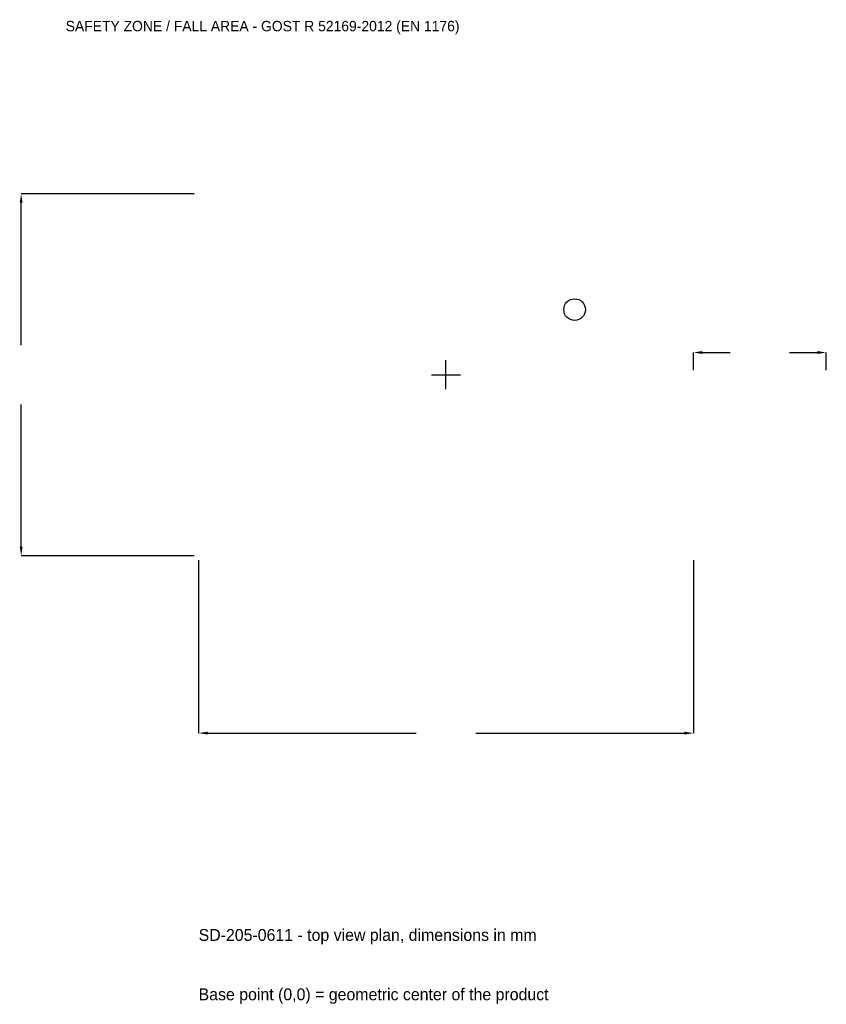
# Model space of a CAD drawing. Extents: x -5773 to 5150, y -8526 to 4809.
import ezdxf

# ---------------------------------------------------------------- set-up
doc = ezdxf.new("R2010")
doc.units = 0
for name, color, linetype in [('GP_MAF_zona_bezopasnosti', 1, 'Continuous'), ('ZSK_DANNYE', 3, 'Continuous'), ('ZSK_KONTUR', 7, 'Continuous'), ('ZSK_RAZMERY', 8, 'Continuous')]:
    doc.layers.add(name, color=color, linetype=linetype)
doc.dimstyles.new('ORION', dxfattribs={"dimtxt": 201, "dimasz": 120.6, "dimexe": 1.25, "dimexo": 60.3, "dimtad": 1, "dimcen": 2.5, "dimazin": 3, "dimtfac": 1, "dimtmove": 0, "dimatfit": 3})

# ---------------------------------------------------------------- blocks, each defined once
blk = doc.blocks.new('_CLOSEDFILLED')
at = {"color": 0, "linetype": 'BYBLOCK'}
blk.add_solid([(-1, 0.16), (0, 0), (-1, -0.16)], dxfattribs=at)
blk = doc.blocks.new('*D1')
for p, q in [((-3350, -2510.3), (-3350, -4853)), ((3350, -2510.3), (3350, -4853)), ((-3229.4, -4853), (-402, -4853)), ((402, -4853), (3229.4, -4853))]:
    blk.add_line(p, q)
at = {"layer": 'Defpoints'}
for p in [(-3350, -2450), (3350, -2450), (-3350, -4853)]:
    blk.add_point(p, dxfattribs=at)
at = {"layer": 'ZSK_RAZMERY', "xscale": 120.6, "yscale": 120.6, "rotation": 180}
blk.add_blockref('_CLOSEDFILLED', (-3350, -4853), dxfattribs=at)
at = {"layer": 'ZSK_RAZMERY', "xscale": 120.6, "yscale": 120.6}
blk.add_blockref('_CLOSEDFILLED', (3350, -4853), dxfattribs=at)
blk = doc.blocks.new('*D2')
for p, q in [((-3410.3, 2450), (-5753, 2450)), ((-5753, 402), (-5753, 2329.4)), ((-5753, -2329.4), (-5753, -402)), ((-3410.3, -2450), (-5753, -2450))]:
    blk.add_line(p, q)
at = {"layer": 'Defpoints'}
for p in [(-3350, 2450), (-5753, -2450), (-3350, -2450)]:
    blk.add_point(p, dxfattribs=at)
at = {"layer": 'ZSK_RAZMERY', "xscale": 120.6, "yscale": 120.6}
for p, rotation in [((-5753, 2450), 90), ((-5753, -2450), 270)]:
    blk.add_blockref('_CLOSEDFILLED', p, dxfattribs=dict(at, rotation=rotation))
blk = doc.blocks.new('*D3')
for p, q in [((3350, 60.3), (3350, 301.5)), ((3470.6, 301.5), (3848, 301.5)), ((4652, 301.5), (5029.4, 301.5)), ((5150, 60.3), (5150, 301.5))]:
    blk.add_line(p, q)
at = {"layer": 'Defpoints'}
for p in [(3350, 301.5), (3350, 0), (5150, 0)]:
    blk.add_point(p, dxfattribs=at)
at = {"layer": 'ZSK_RAZMERY', "xscale": 120.6, "yscale": 120.6, "rotation": 180}
blk.add_blockref('_CLOSEDFILLED', (3350, 301.5), dxfattribs=at)
at = {"layer": 'ZSK_RAZMERY', "xscale": 120.6, "yscale": 120.6}
blk.add_blockref('_CLOSEDFILLED', (5150, 301.5), dxfattribs=at)
blk = doc.blocks.new('B1')
at = {"layer": 'ZSK_KONTUR'}
blk.add_circle((1742, 882), 147, dxfattribs=at)
at = {"layer": 'ZSK_RAZMERY'}
for p, q in [((0, -196), (0, 196)), ((-196, 0), (196, 0))]:
    blk.add_line(p, q, dxfattribs=at)
at = {"layer": 'GP_MAF_zona_bezopasnosti', "color": 1}
blk.add_text('SAFETY ZONE / FALL AREA - GOST R 52169-2012 (EN 1176)', height=140.7, dxfattribs=at).set_placement((-5150, 4652))
at = {"layer": 'ZSK_RAZMERY'}
dim = blk.add_linear_dim(base=(-5753, -2450), p1=(-3350, -2450), p2=(-3350, 2450), angle=90, dimstyle='ORION', dxfattribs=at)
dim.commit()
dim.dimension.update_dxf_attribs({"geometry": '*D2', "text_midpoint": (-5753, 0)})
for base, p1, p2, picture, middle in [((3350, 301.5), (3350, 0), (5150, 0), '*D3', (4250, 301.5)), ((-3350, -4853), (-3350, -2450), (3350, -2450), '*D1', (0, -4853))]:
    dim = blk.add_linear_dim(base=base, p1=p1, p2=p2, dimstyle='ORION', dxfattribs=at)
    dim.commit()
    dim.dimension.update_dxf_attribs({"geometry": picture, "text_midpoint": middle})

msp = doc.modelspace()

# ---------------------------------------------------------------- block references
msp.add_blockref('B1', (0, 0))

# ---------------------------------------------------------------- texts
at = {"layer": 'ZSK_DANNYE', "color": 3}
msp.add_text('SD-205-0611 - top view plan, dimensions in mm', height=160.8, dxfattribs=at).set_placement((-3350, -7667))
at = {"layer": 'ZSK_DANNYE', "color": 7}
msp.add_text('Base point (0,0) = geometric center of the product', height=160.8, dxfattribs=at).set_placement((-3350, -8471))

doc.saveas('drawing.dxf')
